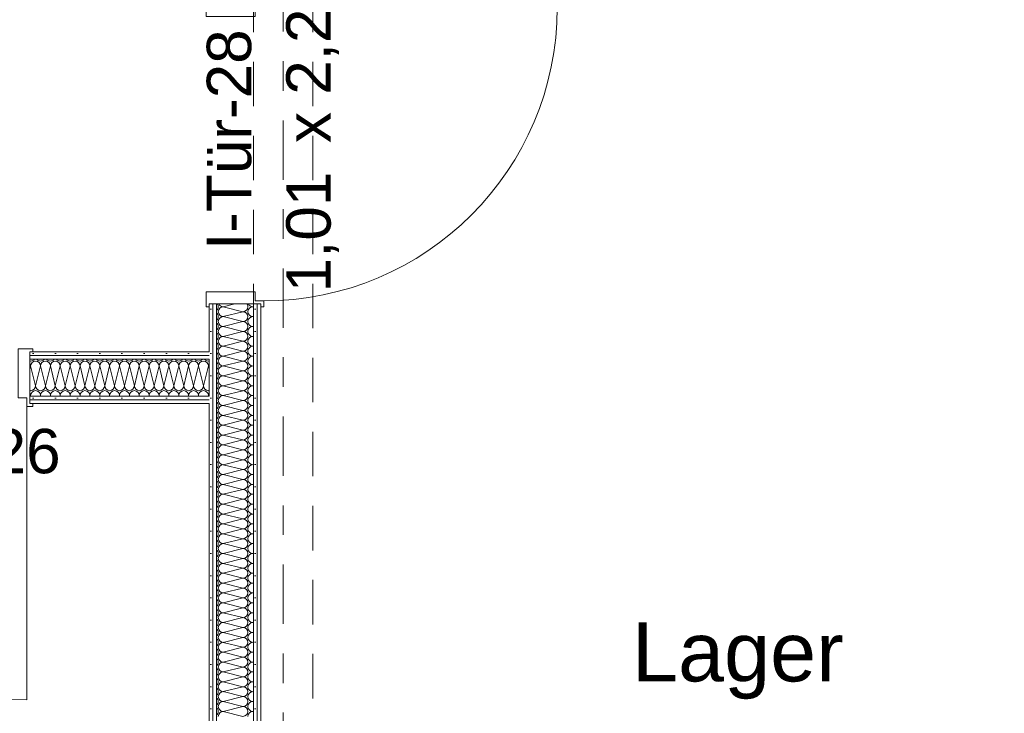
# Model space of a CAD drawing. Header units: metres. Extents: x -167 to 233, y -155 to 122.
# Tile 103 of 176: x 46.86 to 50.19, y 31.09 to 33.43. Entities that reach past the tile are written whole.
import ezdxf
from ezdxf.enums import TextEntityAlignment as Align

# ---------------------------------------------------------------- set-up
doc = ezdxf.new("R2010")
doc.units = ezdxf.units.M
doc.header["$MEASUREMENT"] = 0
doc.linetypes.add('Raster', pattern=[0.4, 0.2, -0.1, 0, -0.1])
doc.linetypes.add('Untersicht', pattern=[0.2, 0.15, -0.05])
for name, color, linetype in [('10 Wand außen', 7, 'Continuous'), ('20 Träger', 7, 'Continuous'), ('80 Raum', 7, 'Continuous'), ('90 Achsraster', 7, 'Continuous')]:
    doc.layers.add(name, color=color, linetype=linetype)
doc.styles.add('ERSTELLTER_STIL_1', font='arial.ttf')
doc.styles.add('ERSTELLTER_STIL_2', font='arial.ttf')
pattern_1 = [(0, (27236.132094, 33357.27905), (0, 0.075), [0, -0.075])]

# ---------------------------------------------------------------- blocks, each defined once
blk = doc.blocks.new('Lager_1-04_2_1', base_point=(48.6544, 31.194))
at = {"layer": '80 Raum', "color": 7, "lineweight": 18, "insert": (48.9286, 30.6084), "char_height": 0.2, "attachment_point": 1, "style": 'ERSTELLTER_STIL_1'}
blk.add_mtext('\\A1;{\\pql;\\pt0,0.2;\\fArial|b0|i0|c0|p0;\\W1.000000;63,08\\fArial|b0|i0|c0|p0;\\W1.000000;\\A1{\\H.66x;\\S^  ;}\\fArial|b0|i0|c0|p0;\\W1.000000; m\\fArial|b0|i0|c0|p0;\\W1.000000;\\A1{\\H.66x;\\S2^  ;}}', dxfattribs=at)
at = {"layer": '80 Raum', "color": 7, "lineweight": 18, "style": 'ERSTELLTER_STIL_1'}
for tag, p in [('DUMMY_850', (49.6301, 31.4427)), ('ROOM_NAME', (48.9286, 31.397)), ('DUMMY_851', (49.4776, 31.0499)), ('ROOM_NUMBER', (48.9286, 31.0041)), ('DUMMY_852', (48.9286, 30.657))]:
    blk.add_attdef(tag, text='', height=0.2, dxfattribs=at).set_placement(p, align=Align.TOP_LEFT)
blk = doc.blocks.new('*X16', base_point=(27236.1321, 33357.279))
at = {"layer": '10 Wand außen', "color": 8, "linetype": 'Continuous', "lineweight": 18}
for p, q in [((47.5885, 32.4723), (47.5488, 32.4624)), ((47.6154, 32.4457), (47.5488, 32.4624)), ((47.6154, 32.4457), (47.5488, 32.429)), ((47.6511, 32.463), (47.6488, 32.4624)), ((47.6511, 32.4618), (47.6488, 32.4624)), ((47.6154, 32.4124), (47.5488, 32.429)), ((47.6154, 32.4124), (47.5488, 32.3957)), ((47.6511, 32.4296), (47.6488, 32.429)), ((47.6511, 32.4285), (47.6488, 32.429)), ((47.6154, 32.379), (47.5488, 32.3957)), ((47.6154, 32.379), (47.5488, 32.3624)), ((47.6511, 32.3963), (47.6488, 32.3957)), ((47.6511, 32.3951), (47.6488, 32.3957)), ((47.6154, 32.3457), (47.5488, 32.3624)), ((47.6154, 32.3457), (47.5488, 32.329)), ((47.6511, 32.363), (47.6488, 32.3624)), ((47.6511, 32.3618), (47.6488, 32.3624)), ((47.6154, 32.3124), (47.5488, 32.329)), ((47.6154, 32.3124), (47.5488, 32.2957)), ((47.6511, 32.3296), (47.6488, 32.329)), ((47.6511, 32.3285), (47.6488, 32.329)), ((47.6154, 32.279), (47.5488, 32.2957)), ((47.6154, 32.279), (47.5488, 32.2624)), ((47.6511, 32.2963), (47.6488, 32.2957)), ((47.6511, 32.2951), (47.6488, 32.2957)), ((47.6154, 32.2457), (47.5488, 32.2624)), ((47.6154, 32.2457), (47.5488, 32.229)), ((47.6511, 32.263), (47.6488, 32.2624)), ((47.6511, 32.2618), (47.6488, 32.2624)), ((47.6154, 32.2124), (47.5488, 32.229)), ((47.6154, 32.2124), (47.5488, 32.1957)), ((47.6511, 32.2296), (47.6488, 32.229)), ((47.6511, 32.2285), (47.6488, 32.229)), ((47.6154, 32.179), (47.5488, 32.1957)), ((47.6154, 32.179), (47.5488, 32.1624)), ((47.6511, 32.1963), (47.6488, 32.1957)), ((47.6511, 32.1951), (47.6488, 32.1957)), ((47.6154, 32.1457), (47.5488, 32.1624)), ((47.6154, 32.1457), (47.5488, 32.129)), ((47.6511, 32.163), (47.6488, 32.1624)), ((47.6511, 32.1618), (47.6488, 32.1624)), ((47.6154, 32.1124), (47.5488, 32.129)), ((47.6154, 32.1124), (47.5488, 32.0957)), ((47.6511, 32.1296), (47.6488, 32.129)), ((47.6511, 32.1285), (47.6488, 32.129)), ((47.6154, 32.079), (47.5488, 32.0957)), ((47.6154, 32.079), (47.5488, 32.0624)), ((47.6511, 32.0963), (47.6488, 32.0957)), ((47.6511, 32.0951), (47.6488, 32.0957)), ((47.6154, 32.0457), (47.5488, 32.0624)), ((47.6154, 32.0457), (47.5488, 32.029)), ((47.6511, 32.063), (47.6488, 32.0624)), ((47.6511, 32.0618), (47.6488, 32.0624)), ((47.6154, 32.0124), (47.5488, 32.029)), ((47.6154, 32.0124), (47.5488, 31.9957)), ((47.6511, 32.0296), (47.6488, 32.029)), ((47.6511, 32.0285), (47.6488, 32.029)), ((47.6154, 31.979), (47.5488, 31.9957)), ((47.6154, 31.979), (47.5488, 31.9624)), ((47.6511, 31.9963), (47.6488, 31.9957)), ((47.6511, 31.9951), (47.6488, 31.9957)), ((47.6154, 31.9457), (47.5488, 31.9624)), ((47.6154, 31.9457), (47.5488, 31.929)), ((47.6511, 31.963), (47.6488, 31.9624)), ((47.6511, 31.9618), (47.6488, 31.9624)), ((47.6154, 31.9124), (47.5488, 31.929)), ((47.6154, 31.9124), (47.5488, 31.8957)), ((47.6511, 31.9296), (47.6488, 31.929)), ((47.6511, 31.9285), (47.6488, 31.929)), ((47.6154, 31.879), (47.5488, 31.8957)), ((47.6154, 31.879), (47.5488, 31.8624)), ((47.6511, 31.8963), (47.6488, 31.8957)), ((47.6511, 31.8951), (47.6488, 31.8957)), ((47.6154, 31.8457), (47.5488, 31.8624)), ((47.6154, 31.8457), (47.5488, 31.829)), ((47.6511, 31.863), (47.6488, 31.8624)), ((47.6511, 31.8618), (47.6488, 31.8624)), ((47.6154, 31.8124), (47.5488, 31.829)), ((47.6154, 31.8124), (47.5488, 31.7957)), ((47.6511, 31.8296), (47.6488, 31.829)), ((47.6511, 31.8285), (47.6488, 31.829)), ((47.6154, 31.779), (47.5488, 31.7957)), ((47.6154, 31.779), (47.5488, 31.7624)), ((47.6511, 31.7963), (47.6488, 31.7957)), ((47.6511, 31.7951), (47.6488, 31.7957)), ((47.6154, 31.7457), (47.5488, 31.7624)), ((47.6154, 31.7457), (47.5488, 31.729)), ((47.6511, 31.763), (47.6488, 31.7624)), ((47.6511, 31.7618), (47.6488, 31.7624)), ((47.6154, 31.7124), (47.5488, 31.729)), ((47.6154, 31.7124), (47.5488, 31.6957)), ((47.6511, 31.7296), (47.6488, 31.729)), ((47.6511, 31.7285), (47.6488, 31.729)), ((47.6154, 31.679), (47.5488, 31.6957)), ((47.6154, 31.679), (47.5488, 31.6624)), ((47.6511, 31.6963), (47.6488, 31.6957)), ((47.6511, 31.6951), (47.6488, 31.6957)), ((47.6154, 31.6457), (47.5488, 31.6624)), ((47.6154, 31.6457), (47.5488, 31.629)), ((47.6511, 31.663), (47.6488, 31.6624)), ((47.6511, 31.6618), (47.6488, 31.6624)), ((47.6154, 31.6124), (47.5488, 31.629)), ((47.6154, 31.6124), (47.5488, 31.5957)), ((47.6511, 31.6296), (47.6488, 31.629)), ((47.6511, 31.6285), (47.6488, 31.629)), ((47.6154, 31.579), (47.5488, 31.5957)), ((47.6154, 31.579), (47.5488, 31.5624)), ((47.6511, 31.5963), (47.6488, 31.5957)), ((47.6511, 31.5951), (47.6488, 31.5957)), ((47.6154, 31.5457), (47.5488, 31.5624)), ((47.6154, 31.5457), (47.5488, 31.529)), ((47.6511, 31.563), (47.6488, 31.5624)), ((47.6511, 31.5618), (47.6488, 31.5624)), ((47.6154, 31.5124), (47.5488, 31.529)), ((47.6154, 31.5124), (47.5488, 31.4957)), ((47.6511, 31.5296), (47.6488, 31.529)), ((47.6511, 31.5285), (47.6488, 31.529)), ((47.6154, 31.479), (47.5488, 31.4957)), ((47.6154, 31.479), (47.5488, 31.4624)), ((47.6511, 31.4963), (47.6488, 31.4957)), ((47.6511, 31.4951), (47.6488, 31.4957)), ((47.6154, 31.4457), (47.5488, 31.4624)), ((47.6154, 31.4457), (47.5488, 31.429)), ((47.6511, 31.463), (47.6488, 31.4624)), ((47.6511, 31.4618), (47.6488, 31.4624)), ((47.6154, 31.4124), (47.5488, 31.429)), ((47.6154, 31.4124), (47.5488, 31.3957)), ((47.6511, 31.4296), (47.6488, 31.429)), ((47.6511, 31.4285), (47.6488, 31.429)), ((47.6154, 31.379), (47.5488, 31.3957)), ((47.6154, 31.379), (47.5488, 31.3624)), ((47.6511, 31.3963), (47.6488, 31.3957)), ((47.6511, 31.3951), (47.6488, 31.3957)), ((47.6154, 31.3457), (47.5488, 31.3624)), ((47.6154, 31.3457), (47.5488, 31.329)), ((47.6511, 31.363), (47.6488, 31.3624)), ((47.6511, 31.3618), (47.6488, 31.3624)), ((47.6154, 31.3124), (47.5488, 31.329)), ((47.6154, 31.3124), (47.5488, 31.2957)), ((47.6511, 31.3296), (47.6488, 31.329)), ((47.6511, 31.3285), (47.6488, 31.329)), ((47.6154, 31.279), (47.5488, 31.2957)), ((47.6154, 31.279), (47.5488, 31.2624)), ((47.6511, 31.2963), (47.6488, 31.2957)), ((47.6511, 31.2951), (47.6488, 31.2957)), ((47.6154, 31.2457), (47.5488, 31.2624)), ((47.6154, 31.2457), (47.5488, 31.229)), ((47.6511, 31.263), (47.6488, 31.2624)), ((47.6511, 31.2618), (47.6488, 31.2624)), ((47.6154, 31.2124), (47.5488, 31.229)), ((47.6154, 31.2124), (47.5488, 31.1957)), ((47.6511, 31.2296), (47.6488, 31.229)), ((47.6511, 31.2285), (47.6488, 31.229)), ((47.6154, 31.179), (47.5488, 31.1957)), ((47.6154, 31.179), (47.5488, 31.1624)), ((47.6511, 31.1963), (47.6488, 31.1957)), ((47.6511, 31.1951), (47.6488, 31.1957)), ((47.6154, 31.1457), (47.5488, 31.1624)), ((47.6154, 31.1457), (47.5488, 31.129)), ((47.6511, 31.163), (47.6488, 31.1624)), ((47.6511, 31.1618), (47.6488, 31.1624)), ((47.6154, 31.1124), (47.5488, 31.129)), ((47.6154, 31.1124), (47.5488, 31.0957)), ((47.6511, 31.1296), (47.6488, 31.129)), ((47.6511, 31.1285), (47.6488, 31.129)), ((47.6154, 31.079), (47.5488, 31.0957)), ((47.6511, 31.0963), (47.6488, 31.0957)), ((47.6511, 31.0951), (47.6488, 31.0957))]:
    blk.add_line(p, q, dxfattribs=at)
for centre, start, end in [((47.5154, 32.4624), 0, 36.6376), ((47.5488, 32.479), 203.7814, 270), ((47.6154, 32.4624), 0, 36.6376), ((47.6488, 32.479), 203.7814, 270), ((47.5154, 32.4624), 309.76, 0), ((47.5154, 32.429), 0, 50.24), ((47.5488, 32.4457), 90, 180), ((47.5488, 32.4457), 180, 270), ((47.6154, 32.4624), 270, 0), ((47.6154, 32.429), 0, 90), ((47.6488, 32.4457), 90, 180), ((47.6488, 32.4457), 180, 270), ((47.5154, 32.429), 309.76, 0), ((47.5154, 32.3957), 0, 50.24), ((47.5488, 32.4124), 90, 180), ((47.5488, 32.4124), 180, 270), ((47.6154, 32.429), 270, 0), ((47.6154, 32.3957), 0, 90), ((47.6488, 32.4124), 90, 180), ((47.6488, 32.4124), 180, 270), ((47.5154, 32.3957), 309.76, 0), ((47.5154, 32.3624), 0, 50.24), ((47.5488, 32.379), 90, 180), ((47.5488, 32.379), 180, 270), ((47.6154, 32.3957), 270, 0), ((47.6154, 32.3624), 0, 90), ((47.6488, 32.379), 90, 180), ((47.6488, 32.379), 180, 270), ((47.5154, 32.3624), 309.76, 0), ((47.5154, 32.329), 0, 50.24), ((47.5488, 32.3457), 90, 180), ((47.5488, 32.3457), 180, 270), ((47.6154, 32.3624), 270, 0), ((47.6154, 32.329), 0, 90), ((47.6488, 32.3457), 90, 180), ((47.6488, 32.3457), 180, 270), ((47.5154, 32.329), 309.76, 0), ((47.5154, 32.2957), 0, 50.24), ((47.5488, 32.3124), 90, 180), ((47.5488, 32.3124), 180, 270), ((47.6154, 32.329), 270, 0), ((47.6154, 32.2957), 0, 90), ((47.6488, 32.3124), 90, 180), ((47.6488, 32.3124), 180, 270), ((47.5154, 32.2957), 309.76, 0), ((47.5154, 32.2624), 0, 50.24), ((47.5488, 32.279), 90, 180), ((47.5488, 32.279), 180, 270), ((47.6154, 32.2957), 270, 0), ((47.6154, 32.2624), 0, 90), ((47.6488, 32.279), 90, 180), ((47.6488, 32.279), 180, 270), ((47.5154, 32.2624), 309.76, 0), ((47.5154, 32.229), 0, 50.24), ((47.5488, 32.2457), 90, 180), ((47.5488, 32.2457), 180, 270), ((47.6154, 32.2624), 270, 0), ((47.6154, 32.229), 0, 90), ((47.6488, 32.2457), 90, 180), ((47.6488, 32.2457), 180, 270), ((47.5154, 32.229), 309.76, 0), ((47.5154, 32.1957), 0, 50.24), ((47.5488, 32.2124), 90, 180), ((47.5488, 32.2124), 180, 270), ((47.6154, 32.229), 270, 0), ((47.6154, 32.1957), 0, 90), ((47.6488, 32.2124), 90, 180), ((47.6488, 32.2124), 180, 270), ((47.5154, 32.1957), 309.76, 0), ((47.5154, 32.1624), 0, 50.24), ((47.5488, 32.179), 90, 180), ((47.5488, 32.179), 180, 270), ((47.6154, 32.1957), 270, 0), ((47.6154, 32.1624), 0, 90), ((47.6488, 32.179), 90, 180), ((47.6488, 32.179), 180, 270), ((47.5154, 32.1624), 309.76, 0), ((47.5154, 32.129), 0, 50.24), ((47.5488, 32.1457), 90, 180), ((47.5488, 32.1457), 180, 270), ((47.6154, 32.1624), 270, 0), ((47.6154, 32.129), 0, 90), ((47.6488, 32.1457), 90, 180), ((47.6488, 32.1457), 180, 270), ((47.5154, 32.129), 309.76, 0), ((47.5154, 32.0957), 0, 50.24), ((47.5488, 32.1124), 90, 180), ((47.5488, 32.1124), 180, 270), ((47.6154, 32.129), 270, 0), ((47.6154, 32.0957), 0, 90), ((47.6488, 32.1124), 90, 180), ((47.6488, 32.1124), 180, 270), ((47.5154, 32.0957), 309.76, 0), ((47.5154, 32.0624), 0, 50.24), ((47.5488, 32.079), 90, 180), ((47.5488, 32.079), 180, 270), ((47.6154, 32.0957), 270, 0), ((47.6154, 32.0624), 0, 90), ((47.6488, 32.079), 90, 180), ((47.6488, 32.079), 180, 270), ((47.5154, 32.0624), 309.76, 0), ((47.5154, 32.029), 0, 50.24), ((47.5488, 32.0457), 90, 180), ((47.5488, 32.0457), 180, 270), ((47.6154, 32.0624), 270, 0), ((47.6154, 32.029), 0, 90), ((47.6488, 32.0457), 90, 180), ((47.6488, 32.0457), 180, 270), ((47.5154, 32.029), 309.76, 0), ((47.5154, 31.9957), 0, 50.24), ((47.5488, 32.0124), 90, 180), ((47.5488, 32.0124), 180, 270), ((47.6154, 32.029), 270, 0), ((47.6154, 31.9957), 0, 90), ((47.6488, 32.0124), 90, 180), ((47.6488, 32.0124), 180, 270), ((47.5154, 31.9957), 309.76, 0), ((47.5154, 31.9624), 0, 50.24), ((47.5488, 31.979), 90, 180), ((47.5488, 31.979), 180, 270), ((47.6154, 31.9957), 270, 0), ((47.6154, 31.9624), 0, 90), ((47.6488, 31.979), 90, 180), ((47.6488, 31.979), 180, 270), ((47.5154, 31.9624), 309.76, 0), ((47.5154, 31.929), 0, 50.24), ((47.5488, 31.9457), 90, 180), ((47.5488, 31.9457), 180, 270), ((47.6154, 31.9624), 270, 0), ((47.6154, 31.929), 0, 90), ((47.6488, 31.9457), 90, 180), ((47.6488, 31.9457), 180, 270), ((47.5154, 31.929), 309.76, 0), ((47.5154, 31.8957), 0, 50.24), ((47.5488, 31.9124), 90, 180), ((47.5488, 31.9124), 180, 270), ((47.6154, 31.929), 270, 0), ((47.6154, 31.8957), 0, 90), ((47.6488, 31.9124), 90, 180), ((47.6488, 31.9124), 180, 270), ((47.5154, 31.8957), 309.76, 0), ((47.5154, 31.8624), 0, 50.24), ((47.5488, 31.879), 90, 180), ((47.5488, 31.879), 180, 270), ((47.6154, 31.8957), 270, 0), ((47.6154, 31.8624), 0, 90), ((47.6488, 31.879), 90, 180), ((47.6488, 31.879), 180, 270), ((47.5154, 31.8624), 309.76, 0), ((47.5154, 31.829), 0, 50.24), ((47.5488, 31.8457), 90, 180), ((47.5488, 31.8457), 180, 270), ((47.6154, 31.8624), 270, 0), ((47.6154, 31.829), 0, 90), ((47.6488, 31.8457), 90, 180), ((47.6488, 31.8457), 180, 270), ((47.5154, 31.829), 309.76, 0), ((47.5154, 31.7957), 0, 50.24), ((47.5488, 31.8124), 90, 180), ((47.5488, 31.8124), 180, 270), ((47.6154, 31.829), 270, 0), ((47.6154, 31.7957), 0, 90), ((47.6488, 31.8124), 90, 180), ((47.6488, 31.8124), 180, 270), ((47.5154, 31.7957), 309.76, 0), ((47.5154, 31.7624), 0, 50.24), ((47.5488, 31.779), 90, 180), ((47.5488, 31.779), 180, 270), ((47.6154, 31.7957), 270, 0), ((47.6154, 31.7624), 0, 90), ((47.6488, 31.779), 90, 180), ((47.6488, 31.779), 180, 270), ((47.5154, 31.7624), 309.76, 0), ((47.5154, 31.729), 0, 50.24), ((47.5488, 31.7457), 90, 180), ((47.5488, 31.7457), 180, 270), ((47.6154, 31.7624), 270, 0), ((47.6154, 31.729), 0, 90), ((47.6488, 31.7457), 90, 180), ((47.6488, 31.7457), 180, 270), ((47.5154, 31.729), 309.76, 0), ((47.5154, 31.6957), 0, 50.24), ((47.5488, 31.7124), 90, 180), ((47.5488, 31.7124), 180, 270), ((47.6154, 31.729), 270, 0), ((47.6154, 31.6957), 0, 90), ((47.6488, 31.7124), 90, 180), ((47.6488, 31.7124), 180, 270), ((47.5154, 31.6957), 309.76, 0), ((47.5154, 31.6624), 0, 50.24), ((47.5488, 31.679), 90, 180), ((47.5488, 31.679), 180, 270), ((47.6154, 31.6957), 270, 0), ((47.6154, 31.6624), 0, 90), ((47.6488, 31.679), 90, 180), ((47.6488, 31.679), 180, 270), ((47.5154, 31.6624), 309.76, 0), ((47.5154, 31.629), 0, 50.24), ((47.5488, 31.6457), 90, 180), ((47.5488, 31.6457), 180, 270), ((47.6154, 31.6624), 270, 0), ((47.6154, 31.629), 0, 90), ((47.6488, 31.6457), 90, 180), ((47.6488, 31.6457), 180, 270), ((47.5154, 31.629), 309.76, 0), ((47.5154, 31.5957), 0, 50.24), ((47.5488, 31.6124), 90, 180), ((47.5488, 31.6124), 180, 270), ((47.6154, 31.629), 270, 0), ((47.6154, 31.5957), 0, 90), ((47.6488, 31.6124), 90, 180), ((47.6488, 31.6124), 180, 270), ((47.5154, 31.5957), 309.76, 0), ((47.5154, 31.5624), 0, 50.24), ((47.5488, 31.579), 90, 180), ((47.5488, 31.579), 180, 270), ((47.6154, 31.5957), 270, 0), ((47.6154, 31.5624), 0, 90), ((47.6488, 31.579), 90, 180), ((47.6488, 31.579), 180, 270), ((47.5154, 31.5624), 309.76, 0), ((47.5154, 31.529), 0, 50.24), ((47.5488, 31.5457), 90, 180), ((47.5488, 31.5457), 180, 270), ((47.6154, 31.5624), 270, 0), ((47.6154, 31.529), 0, 90), ((47.6488, 31.5457), 90, 180), ((47.6488, 31.5457), 180, 270), ((47.5154, 31.529), 309.76, 0), ((47.5154, 31.4957), 0, 50.24), ((47.5488, 31.5124), 90, 180), ((47.5488, 31.5124), 180, 270), ((47.6154, 31.529), 270, 0), ((47.6154, 31.4957), 0, 90), ((47.6488, 31.5124), 90, 180), ((47.6488, 31.5124), 180, 270), ((47.5154, 31.4957), 309.76, 0), ((47.5154, 31.4624), 0, 50.24), ((47.5488, 31.479), 90, 180), ((47.5488, 31.479), 180, 270), ((47.6154, 31.4957), 270, 0), ((47.6154, 31.4624), 0, 90), ((47.6488, 31.479), 90, 180), ((47.6488, 31.479), 180, 270), ((47.5154, 31.4624), 309.76, 0), ((47.5154, 31.429), 0, 50.24), ((47.5488, 31.4457), 90, 180), ((47.5488, 31.4457), 180, 270), ((47.6154, 31.4624), 270, 0), ((47.6154, 31.429), 0, 90), ((47.6488, 31.4457), 90, 180), ((47.6488, 31.4457), 180, 270), ((47.5154, 31.429), 309.76, 0), ((47.5154, 31.3957), 0, 50.24), ((47.5488, 31.4124), 90, 180), ((47.5488, 31.4124), 180, 270), ((47.6154, 31.429), 270, 0), ((47.6154, 31.3957), 0, 90), ((47.6488, 31.4124), 90, 180), ((47.6488, 31.4124), 180, 270), ((47.5154, 31.3957), 309.76, 0), ((47.5154, 31.3624), 0, 50.24), ((47.5488, 31.379), 90, 180), ((47.5488, 31.379), 180, 270), ((47.6154, 31.3957), 270, 0), ((47.6154, 31.3624), 0, 90), ((47.6488, 31.379), 90, 180), ((47.6488, 31.379), 180, 270), ((47.5154, 31.3624), 309.76, 0), ((47.5154, 31.329), 0, 50.24), ((47.5488, 31.3457), 90, 180), ((47.5488, 31.3457), 180, 270), ((47.6154, 31.3624), 270, 0), ((47.6154, 31.329), 0, 90), ((47.6488, 31.3457), 90, 180), ((47.6488, 31.3457), 180, 270), ((47.5154, 31.329), 309.76, 0), ((47.5154, 31.2957), 0, 50.24), ((47.5488, 31.3124), 90, 180), ((47.5488, 31.3124), 180, 270), ((47.6154, 31.329), 270, 0), ((47.6154, 31.2957), 0, 90), ((47.6488, 31.3124), 90, 180), ((47.6488, 31.3124), 180, 270), ((47.5154, 31.2957), 309.76, 0), ((47.5154, 31.2624), 0, 50.24), ((47.5488, 31.279), 90, 180), ((47.5488, 31.279), 180, 270), ((47.6154, 31.2957), 270, 0), ((47.6154, 31.2624), 0, 90), ((47.6488, 31.279), 90, 180), ((47.6488, 31.279), 180, 270), ((47.5154, 31.2624), 309.76, 0), ((47.5154, 31.229), 0, 50.24), ((47.5488, 31.2457), 90, 180), ((47.5488, 31.2457), 180, 270), ((47.6154, 31.2624), 270, 0), ((47.6154, 31.229), 0, 90), ((47.6488, 31.2457), 90, 180), ((47.6488, 31.2457), 180, 270), ((47.5154, 31.229), 309.76, 0), ((47.5154, 31.1957), 0, 50.24), ((47.5488, 31.2124), 90, 180), ((47.5488, 31.2124), 180, 270), ((47.6154, 31.229), 270, 0), ((47.6154, 31.1957), 0, 90), ((47.6488, 31.2124), 90, 180), ((47.6488, 31.2124), 180, 270), ((47.5154, 31.1957), 309.76, 0), ((47.5154, 31.1624), 0, 50.24), ((47.5488, 31.179), 90, 180), ((47.5488, 31.179), 180, 270), ((47.6154, 31.1957), 270, 0), ((47.6154, 31.1624), 0, 90), ((47.6488, 31.179), 90, 180), ((47.6488, 31.179), 180, 270), ((47.5154, 31.1624), 309.76, 0), ((47.5154, 31.129), 0, 50.24), ((47.5488, 31.1457), 90, 180), ((47.5488, 31.1457), 180, 270), ((47.6154, 31.1624), 270, 0), ((47.6154, 31.129), 0, 90), ((47.6488, 31.1457), 90, 180), ((47.6488, 31.1457), 180, 270), ((47.5154, 31.129), 309.76, 0), ((47.5154, 31.0957), 0, 50.24), ((47.5488, 31.1124), 90, 180), ((47.5488, 31.1124), 180, 270), ((47.6154, 31.129), 270, 0), ((47.6154, 31.0957), 0, 90), ((47.6488, 31.1124), 90, 180), ((47.6488, 31.1124), 180, 270), ((47.5154, 31.0957), 309.76, 0), ((47.5488, 31.079), 90, 180), ((47.6154, 31.0957), 270, 0), ((47.6488, 31.079), 90, 180)]:
    blk.add_arc(centre, 0.0167, start, end, dxfattribs=at)
blk = doc.blocks.new('Zargentür 1-Fl 27')
at = {"layer": '10 Wand außen', "color": 7, "linetype": 'Continuous', "lineweight": 18}
for p, q in [((0.495, 0.01), (0.495, 1)), ((-0.495, 0.01), (-0.515, 0.01)), ((-0.515, 0.01), (-0.515, 0)), ((-0.495, -0.02), (-0.495, 0.01)), ((0.495, -0.02), (0.495, 0.01)), ((0.495, 0.01), (0.515, 0.01)), ((0.515, 0.01), (0.515, 0)), ((-0.515, 0), (-0.505, 0)), ((-0.505, 0), (-0.505, -0.175)), ((-0.465, -0.02), (-0.495, -0.02)), ((-0.465, -0.185), (-0.465, -0.02)), ((0.465, -0.185), (0.465, -0.02)), ((0.465, -0.02), (0.495, -0.02)), ((0.515, 0), (0.505, 0)), ((0.505, 0), (0.505, -0.175)), ((-0.505, -0.175), (-0.515, -0.175)), ((-0.515, -0.175), (-0.515, -0.185)), ((-0.515, -0.185), (-0.465, -0.185)), ((0.515, -0.185), (0.465, -0.185)), ((0.505, -0.175), (0.515, -0.175)), ((0.515, -0.175), (0.515, -0.185))]:
    blk.add_line(p, q, dxfattribs=at)
at = {"layer": '10 Wand außen', "color": 7, "linetype": 'Continuous', "lineweight": 13}
for p, q in [((-0.505, 0), (-0.505, -0.0125)), ((-0.505, 0), (-0.505, -0.0125)), ((0.505, 0), (0.505, -0.0125)), ((0.505, 0), (0.505, -0.0125)), ((-0.505, -0.0125), (-0.505, -0.025)), ((-0.505, -0.0125), (-0.505, -0.025)), ((-0.505, -0.025), (-0.505, -0.15)), ((-0.505, -0.025), (-0.505, -0.15)), ((0.505, -0.0125), (0.505, -0.025)), ((0.505, -0.0125), (0.505, -0.025)), ((0.505, -0.025), (0.505, -0.15)), ((0.505, -0.025), (0.505, -0.15)), ((-0.505, -0.15), (-0.505, -0.1625)), ((-0.505, -0.15), (-0.505, -0.1625)), ((-0.505, -0.1625), (-0.505, -0.175)), ((-0.505, -0.1625), (-0.505, -0.175)), ((0.505, -0.15), (0.505, -0.1625)), ((0.505, -0.15), (0.505, -0.1625)), ((0.505, -0.1625), (0.505, -0.175)), ((0.505, -0.1625), (0.505, -0.175))]:
    blk.add_line(p, q, dxfattribs=at)
blk.add_arc((0.495, 0.01), 0.99, 90, 180, dxfattribs=at)
blk = doc.blocks.new('T Marker 27')
at = {"layer": '10 Wand außen', "color": 7, "lineweight": 13, "char_height": 0.15, "attachment_point": 7, "style": 'ERSTELLTER_STIL_1'}
for s, insert in [('\\A1;{\\pql;\\pt0;\\fArial|b0|i0|c0|p0;\\W1.000000;1,01\\fArial|b0|i0|c0|p0;\\W1.000000;\\A1{\\H.66x;\\S^  ;}\\fArial|b0|i0|c0|p0;\\W1.000000; x 2,26\\fArial|b0|i0|c0|p0;\\W1.000000;\\A1{\\H.66x;\\S^  ;}}', (-0.4663, -0.454)), ('\\A1;{\\pql;\\pt0;\\fArial|b0|i0|c0|p0;\\W1.000000;I-Tür-28\\fArial|b0|i0|c0|p0;\\W1.000000;\\fArial|b0|i0|c0|p0;\\W1.000000;\\fArial|b0|i0|c0|p0;\\W1.000000;}', (-0.3231, -0.1442))]:
    blk.add_mtext(s, dxfattribs=dict(at, insert=insert))
blk = doc.blocks.new('*X22', base_point=(27236.1321, 33357.279))
at = {"layer": '10 Wand außen', "color": 8, "linetype": 'Continuous', "lineweight": 18}
for p, q in [((46.8988, 32.2624), (46.8962, 32.252)), ((46.8988, 32.2624), (46.9154, 32.1957)), ((46.9321, 32.2624), (46.9154, 32.1957)), ((46.9321, 32.2624), (46.9488, 32.1957)), ((46.9654, 32.2624), (46.9488, 32.1957)), ((46.9654, 32.2624), (46.9821, 32.1957)), ((46.9988, 32.2624), (46.9821, 32.1957)), ((46.9988, 32.2624), (47.0154, 32.1957)), ((47.0321, 32.2624), (47.0154, 32.1957)), ((47.0321, 32.2624), (47.0488, 32.1957)), ((47.0654, 32.2624), (47.0488, 32.1957)), ((47.0654, 32.2624), (47.0821, 32.1957)), ((47.0988, 32.2624), (47.0821, 32.1957)), ((47.0988, 32.2624), (47.1154, 32.1957)), ((47.1321, 32.2624), (47.1154, 32.1957)), ((47.1321, 32.2624), (47.1488, 32.1957)), ((47.1654, 32.2624), (47.1488, 32.1957)), ((47.1654, 32.2624), (47.1821, 32.1957)), ((47.1988, 32.2624), (47.1821, 32.1957)), ((47.1988, 32.2624), (47.2154, 32.1957)), ((47.2321, 32.2624), (47.2154, 32.1957)), ((47.2321, 32.2624), (47.2488, 32.1957)), ((47.2654, 32.2624), (47.2488, 32.1957)), ((47.2654, 32.2624), (47.2821, 32.1957)), ((47.2988, 32.2624), (47.2821, 32.1957)), ((47.2988, 32.2624), (47.3154, 32.1957)), ((47.3321, 32.2624), (47.3154, 32.1957)), ((47.3321, 32.2624), (47.3488, 32.1957)), ((47.3654, 32.2624), (47.3488, 32.1957)), ((47.3654, 32.2624), (47.3821, 32.1957)), ((47.3988, 32.2624), (47.3821, 32.1957)), ((47.3988, 32.2624), (47.4154, 32.1957)), ((47.4321, 32.2624), (47.4154, 32.1957)), ((47.4321, 32.2624), (47.4488, 32.1957)), ((47.4654, 32.2624), (47.4488, 32.1957)), ((47.4654, 32.2624), (47.4821, 32.1957)), ((47.4988, 32.2624), (47.4821, 32.1957)), ((47.4988, 32.2624), (47.5011, 32.2531)), ((46.8988, 32.1624), (46.8982, 32.1602)), ((46.8988, 32.1624), (46.8993, 32.1602)), ((46.9321, 32.1624), (46.9315, 32.1602)), ((46.9321, 32.1624), (46.9326, 32.1602)), ((46.9654, 32.1624), (46.9649, 32.1602)), ((46.9654, 32.1624), (46.966, 32.1602)), ((46.9988, 32.1624), (46.9982, 32.1602)), ((46.9988, 32.1624), (46.9993, 32.1602)), ((47.0321, 32.1624), (47.0315, 32.1602)), ((47.0321, 32.1624), (47.0326, 32.1602)), ((47.0654, 32.1624), (47.0649, 32.1602)), ((47.0654, 32.1624), (47.066, 32.1602)), ((47.0988, 32.1624), (47.0982, 32.1602)), ((47.0988, 32.1624), (47.0993, 32.1602)), ((47.1321, 32.1624), (47.1315, 32.1602)), ((47.1321, 32.1624), (47.1326, 32.1602)), ((47.1654, 32.1624), (47.1649, 32.1602)), ((47.1654, 32.1624), (47.166, 32.1602)), ((47.1988, 32.1624), (47.1982, 32.1602)), ((47.1988, 32.1624), (47.1993, 32.1602)), ((47.2321, 32.1624), (47.2315, 32.1602)), ((47.2321, 32.1624), (47.2326, 32.1602)), ((47.2654, 32.1624), (47.2649, 32.1602)), ((47.2654, 32.1624), (47.266, 32.1602)), ((47.2988, 32.1624), (47.2982, 32.1602)), ((47.2988, 32.1624), (47.2993, 32.1602)), ((47.3321, 32.1624), (47.3315, 32.1602)), ((47.3321, 32.1624), (47.3326, 32.1602)), ((47.3654, 32.1624), (47.3649, 32.1602)), ((47.3654, 32.1624), (47.366, 32.1602)), ((47.3988, 32.1624), (47.3982, 32.1602)), ((47.3988, 32.1624), (47.3993, 32.1602)), ((47.4321, 32.1624), (47.4315, 32.1602)), ((47.4321, 32.1624), (47.4326, 32.1602)), ((47.4654, 32.1624), (47.4649, 32.1602)), ((47.4654, 32.1624), (47.466, 32.1602)), ((47.4988, 32.1624), (47.4982, 32.1602)), ((47.4988, 32.1624), (47.4993, 32.1602))]:
    blk.add_line(p, q, dxfattribs=at)
for centre, start, end in [((46.8988, 32.2957), 261.0468, 270), ((46.8821, 32.2624), 0, 32.3953), ((46.8988, 32.2957), 270, 320.8098), ((46.9154, 32.2624), 90, 180), ((46.9154, 32.2624), 0, 90), ((46.9321, 32.2957), 219.1902, 270), ((46.9321, 32.2957), 270, 320.8098), ((46.9488, 32.2624), 90, 180), ((46.9488, 32.2624), 0, 90), ((46.9654, 32.2957), 219.1902, 270), ((46.9654, 32.2957), 270, 320.8098), ((46.9821, 32.2624), 90, 180), ((46.9821, 32.2624), 0, 90), ((46.9988, 32.2957), 219.1902, 270), ((46.9988, 32.2957), 270, 320.8098), ((47.0154, 32.2624), 90, 180), ((47.0154, 32.2624), 0, 90), ((47.0321, 32.2957), 219.1902, 270), ((47.0321, 32.2957), 270, 320.8098), ((47.0488, 32.2624), 90, 180), ((47.0488, 32.2624), 0, 90), ((47.0654, 32.2957), 219.1902, 270), ((47.0654, 32.2957), 270, 320.8098), ((47.0821, 32.2624), 90, 180), ((47.0821, 32.2624), 0, 90), ((47.0988, 32.2957), 219.1902, 270), ((47.0988, 32.2957), 270, 320.8098), ((47.1154, 32.2624), 90, 180), ((47.1154, 32.2624), 0, 90), ((47.1321, 32.2957), 219.1902, 270), ((47.1321, 32.2957), 270, 320.8098), ((47.1488, 32.2624), 90, 180), ((47.1488, 32.2624), 0, 90), ((47.1654, 32.2957), 219.1902, 270), ((47.1654, 32.2957), 270, 320.8098), ((47.1821, 32.2624), 90, 180), ((47.1821, 32.2624), 0, 90), ((47.1988, 32.2957), 219.1902, 270), ((47.1988, 32.2957), 270, 320.8098), ((47.2154, 32.2624), 90, 180), ((47.2154, 32.2624), 0, 90), ((47.2321, 32.2957), 219.1902, 270), ((47.2321, 32.2957), 270, 320.8098), ((47.2488, 32.2624), 90, 180), ((47.2488, 32.2624), 0, 90), ((47.2654, 32.2957), 219.1902, 270), ((47.2654, 32.2957), 270, 320.8098), ((47.2821, 32.2624), 90, 180), ((47.2821, 32.2624), 0, 90), ((47.2988, 32.2957), 219.1902, 270), ((47.2988, 32.2957), 270, 320.8098), ((47.3154, 32.2624), 90, 180), ((47.3154, 32.2624), 0, 90), ((47.3321, 32.2957), 219.1902, 270), ((47.3321, 32.2957), 270, 320.8098), ((47.3488, 32.2624), 90, 180), ((47.3488, 32.2624), 0, 90), ((47.3654, 32.2957), 219.1902, 270), ((47.3654, 32.2957), 270, 320.8098), ((47.3821, 32.2624), 90, 180), ((47.3821, 32.2624), 0, 90), ((47.3988, 32.2957), 219.1902, 270), ((47.3988, 32.2957), 270, 320.8098), ((47.4154, 32.2624), 90, 180), ((47.4154, 32.2624), 0, 90), ((47.4321, 32.2957), 219.1902, 270), ((47.4321, 32.2957), 270, 320.8098), ((47.4488, 32.2624), 90, 180), ((47.4488, 32.2624), 0, 90), ((47.4654, 32.2957), 219.1902, 270), ((47.4654, 32.2957), 270, 320.8098), ((47.4821, 32.2624), 90, 180), ((47.4821, 32.2624), 0, 90), ((47.4988, 32.2957), 219.1902, 270), ((47.4988, 32.2957), 270, 278.0231), ((47.5154, 32.2624), 149.3647, 180), ((46.8988, 32.1957), 261.0468, 270), ((46.8821, 32.1624), 0, 32.3953), ((46.8988, 32.1957), 270, 0), ((46.9154, 32.1624), 90, 180), ((46.9321, 32.1957), 180, 270), ((46.9154, 32.1624), 0, 90), ((46.9321, 32.1957), 270, 0), ((46.9488, 32.1624), 90, 180), ((46.9654, 32.1957), 180, 270), ((46.9488, 32.1624), 0, 90), ((46.9654, 32.1957), 270, 0), ((46.9821, 32.1624), 90, 180), ((46.9988, 32.1957), 180, 270), ((46.9821, 32.1624), 0, 90), ((46.9988, 32.1957), 270, 0), ((47.0154, 32.1624), 90, 180), ((47.0321, 32.1957), 180, 270), ((47.0154, 32.1624), 0, 90), ((47.0321, 32.1957), 270, 0), ((47.0488, 32.1624), 90, 180), ((47.0654, 32.1957), 180, 270), ((47.0488, 32.1624), 0, 90), ((47.0654, 32.1957), 270, 0), ((47.0821, 32.1624), 90, 180), ((47.0988, 32.1957), 180, 270), ((47.0821, 32.1624), 0, 90), ((47.0988, 32.1957), 270, 0), ((47.1154, 32.1624), 90, 180), ((47.1321, 32.1957), 180, 270), ((47.1154, 32.1624), 0, 90), ((47.1321, 32.1957), 270, 0), ((47.1488, 32.1624), 90, 180), ((47.1654, 32.1957), 180, 270), ((47.1488, 32.1624), 0, 90), ((47.1654, 32.1957), 270, 0), ((47.1821, 32.1624), 90, 180), ((47.1988, 32.1957), 180, 270), ((47.1821, 32.1624), 0, 90), ((47.1988, 32.1957), 270, 0), ((47.2154, 32.1624), 90, 180), ((47.2321, 32.1957), 180, 270), ((47.2154, 32.1624), 0, 90), ((47.2321, 32.1957), 270, 0), ((47.2488, 32.1624), 90, 180), ((47.2654, 32.1957), 180, 270), ((47.2488, 32.1624), 0, 90), ((47.2654, 32.1957), 270, 0), ((47.2821, 32.1624), 90, 180), ((47.2988, 32.1957), 180, 270), ((47.2821, 32.1624), 0, 90), ((47.2988, 32.1957), 270, 0), ((47.3154, 32.1624), 90, 180), ((47.3321, 32.1957), 180, 270), ((47.3154, 32.1624), 0, 90), ((47.3321, 32.1957), 270, 0), ((47.3488, 32.1624), 90, 180), ((47.3654, 32.1957), 180, 270), ((47.3488, 32.1624), 0, 90), ((47.3654, 32.1957), 270, 0), ((47.3821, 32.1624), 90, 180), ((47.3988, 32.1957), 180, 270), ((47.3821, 32.1624), 0, 90), ((47.3988, 32.1957), 270, 0), ((47.4154, 32.1624), 90, 180), ((47.4321, 32.1957), 180, 270), ((47.4154, 32.1624), 0, 90), ((47.4321, 32.1957), 270, 0), ((47.4488, 32.1624), 90, 180), ((47.4654, 32.1957), 180, 270), ((47.4488, 32.1624), 0, 90), ((47.4654, 32.1957), 270, 0), ((47.4821, 32.1624), 90, 180), ((47.4988, 32.1957), 180, 270), ((47.4821, 32.1624), 0, 90), ((47.4988, 32.1957), 270, 278.0231), ((47.5154, 32.1624), 149.3647, 180)]:
    blk.add_arc(centre, 0.0167, start, end, dxfattribs=at)
blk = doc.blocks.new('T Marker 27_2')
at = {"layer": '10 Wand außen', "color": 7, "lineweight": 13, "char_height": 0.15, "attachment_point": 7, "rotation": 180, "style": 'ERSTELLTER_STIL_1'}
for s, insert in [('\\A1;{\\pql;\\pt0;\\fArial|b0|i0|c0|p0;\\W1.000000;1,01\\fArial|b0|i0|c0|p0;\\W1.000000;\\A1{\\H.66x;\\S^  ;}\\fArial|b0|i0|c0|p0;\\W1.000000; x 2,26\\fArial|b0|i0|c0|p0;\\W1.000000;\\A1{\\H.66x;\\S^  ;}}', (0.4663, 0.279)), ('\\A1;{\\pql;\\pt0;\\fArial|b0|i0|c0|p0;\\W1.000000;I-Tür-27\\fArial|b0|i0|c0|p0;\\W1.000000;\\fArial|b0|i0|c0|p0;\\W1.000000;\\fArial|b0|i0|c0|p0;\\W1.000000;}', (0.3231, -0.0309))]:
    blk.add_mtext(s, dxfattribs=dict(at, insert=insert))
blk = doc.blocks.new('Standard-Rastermarker_137')
at = {"layer": '90 Achsraster', "color": 14, "linetype": 'Raster', "lineweight": 18, "true_color": 0xa80000}
blk.add_line((1, 0), (24.7309, 0), dxfattribs=at)
at = {"layer": '90 Achsraster', "color": 14, "lineweight": 18, "true_color": 0xa80000, "style": 'ERSTELLTER_STIL_2'}
for tag, p in [('AC_MarkerText_1_0', (-0.5686, -0.0686)), ('AC_MarkerText_1_1', (25.8623, -0.0686))]:
    blk.add_attdef(tag, text='', height=0.3, rotation=90, dxfattribs=at).set_placement(p, align=Align.TOP_CENTER)

msp = doc.modelspace()

# ---------------------------------------------------------------- hatches: boundary and pattern name
at = {"layer": '10 Wand außen', "linetype": 'Continuous', "lineweight": 13, "true_color": 0x000100}
h = msp.add_hatch(dxfattribs=at)
h.set_pattern_fill('Gipskarton_0001', color=98, style=0, pattern_type=2)
h.set_pattern_definition(pattern_1)
h.paths.add_polyline_path([(47.5011, 28.8397), (47.5136, 28.8397), (47.5136, 32.4723), (47.5011, 32.4723)])
h = msp.add_hatch(dxfattribs=at)
h.set_pattern_fill('Gipskarton_0001', color=98, style=0, pattern_type=2)
h.set_pattern_definition(pattern_1)
h.paths.add_polyline_path([(47.5136, 32.4723), (47.5136, 28.8397), (47.5261, 28.8397), (47.5261, 32.4723)])
h = msp.add_hatch(dxfattribs=at)
h.set_pattern_fill('Gipskarton_0001', color=98, style=0, pattern_type=2)
h.set_pattern_definition(pattern_1)
h.paths.add_polyline_path([(47.6636, 32.4723), (47.6511, 32.4723), (47.6511, 28.8397), (47.6636, 28.8397)])
h = msp.add_hatch(dxfattribs=at)
h.set_pattern_fill('Gipskarton_0001', color=98, style=0, pattern_type=2)
h.set_pattern_definition(pattern_1)
h.paths.add_polyline_path([(47.6761, 32.4723), (47.6636, 32.4723), (47.6636, 28.8397), (47.6761, 28.8397)])
h = msp.add_hatch(dxfattribs=at)
h.set_pattern_fill('Gipskarton_0001', color=98, style=0, pattern_type=2)
h.set_pattern_definition(pattern_1)
h.paths.add_polyline_path([(46.8962, 32.3102), (46.8962, 32.2977), (47.5011, 32.2977), (47.5011, 32.3102)])
h = msp.add_hatch(dxfattribs=at)
h.set_pattern_fill('Gipskarton_0001', color=98, style=0, pattern_type=2)
h.set_pattern_definition(pattern_1)
h.paths.add_polyline_path([(46.8962, 32.2852), (47.5011, 32.2852), (47.5011, 32.2977), (46.8962, 32.2977)])
h = msp.add_hatch(dxfattribs=at)
h.set_pattern_fill('Gipskarton_0001', color=98, style=0, pattern_type=2)
h.set_pattern_definition(pattern_1)
h.paths.add_polyline_path([(46.8962, 32.1477), (47.5011, 32.1477), (47.5011, 32.1602), (46.8962, 32.1602)])
h = msp.add_hatch(dxfattribs=at)
h.set_pattern_fill('Gipskarton_0001', color=98, style=0, pattern_type=2)
h.set_pattern_definition(pattern_1)
h.paths.add_polyline_path([(47.5011, 32.1477), (46.8962, 32.1477), (46.8962, 32.1352), (47.5011, 32.1352)])

# ---------------------------------------------------------------- linework, layer by layer
at = {"layer": '10 Wand außen', "color": 7, "linetype": 'Continuous', "lineweight": 13}
for p, q in [((47.5136, 32.4723), (47.5011, 32.4723)), ((47.5136, 32.4723), (47.5136, 28.8397)), ((47.5261, 32.4723), (47.5136, 32.4723)), ((47.5261, 32.4723), (47.5261, 28.8397)), ((47.6511, 32.4723), (47.5261, 32.4723)), ((47.6511, 28.8397), (47.6511, 32.4723)), ((47.6636, 32.4723), (47.6511, 32.4723)), ((47.6636, 28.8397), (47.6636, 32.4723)), ((47.6761, 32.4723), (47.6636, 32.4723)), ((46.8962, 32.2977), (46.8962, 32.3102)), ((47.5011, 32.2977), (46.8962, 32.2977)), ((46.8962, 32.2852), (46.8962, 32.2977)), ((47.5011, 32.2852), (46.8962, 32.2852)), ((46.8962, 32.1602), (46.8962, 32.2852)), ((46.8962, 32.1602), (47.5011, 32.1602)), ((46.8962, 32.1477), (46.8962, 32.1602)), ((46.8962, 32.1477), (47.5011, 32.1477)), ((46.8962, 32.1352), (46.8962, 32.1477))]:
    msp.add_line(p, q, dxfattribs=at)
at = {"layer": '10 Wand außen', "color": 7, "linetype": 'Continuous', "lineweight": 13, "flags": 128}
for points in [[(47.5011, 32.4723), (47.5011, 32.3102)], [(47.6761, 28.8397), (47.6761, 32.4723)], [(47.5011, 32.3102), (46.8962, 32.3102)], [(47.5011, 32.2852), (47.5011, 32.1602)], [(47.5011, 32.2852), (47.5011, 32.1602)], [(46.8962, 32.1352), (47.5011, 32.1352)], [(47.5011, 32.1352), (47.5011, 28.8397)]]:
    msp.add_lwpolyline(points, dxfattribs=at)
at = {"layer": '20 Träger', "color": 7, "linetype": 'Untersicht', "lineweight": 18}
for p, q in [((47.6511, 27.6397), (47.6511, 44.5397)), ((47.8511, 27.6397), (47.8511, 44.5397))]:
    msp.add_line(p, q, dxfattribs=at)

# ---------------------------------------------------------------- block references
at = {"layer": '10 Wand außen', "color": 7, "lineweight": 13}
for name, p, rotation in [('T Marker 27', (47.5011, 32.9773), 90), ('T Marker 27_2', (46.3912, 32.1352), 180)]:
    msp.add_blockref(name, p, dxfattribs=dict(at, rotation=rotation))
at = {"layer": '10 Wand außen', "color": 7, "linetype": 'Continuous', "lineweight": 18, "xscale": -1}
for p, rotation in [((47.6761, 32.9773), 270), ((46.3912, 32.1352), 180)]:
    msp.add_blockref('Zargentür 1-Fl 27', p, dxfattribs=dict(at, rotation=rotation))
at = {"layer": '10 Wand außen', "color": 7, "lineweight": 35}
for name in ['*X16', '*X22']:
    msp.add_blockref(name, (27236.1321, 33357.279), dxfattribs=at)
at = {"layer": '80 Raum', "color": 7, "linetype": 'Continuous', "lineweight": 18}
msp.add_blockref('Lager_1-04_2_1', (48.6544, 31.194), dxfattribs=at).add_auto_attribs({'ROOM_NAME': 'Lager', 'ROOM_NUMBER': '1-04'})
at = {"layer": '90 Achsraster', "color": 7, "linetype": 'Continuous', "lineweight": 18, "rotation": 270}
msp.add_blockref('Standard-Rastermarker_137', (47.7511, 47.5916), dxfattribs=at)

doc.saveas('drawing.dxf')
